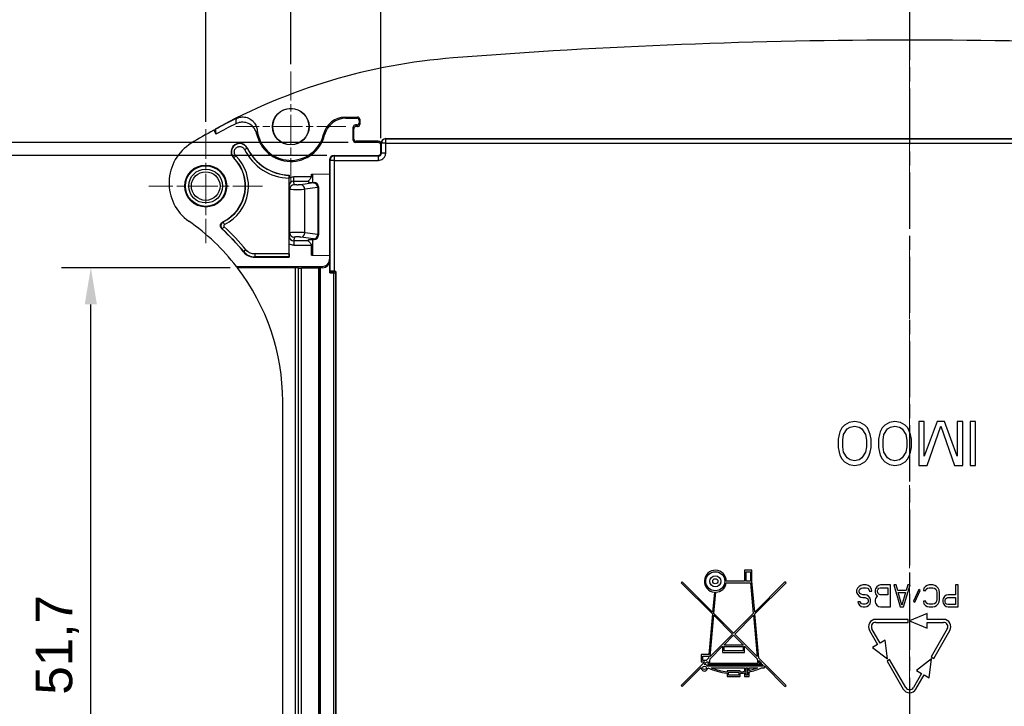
# Model space of a CAD drawing. Header units: millimetres. Extents: x 0 to 420, y 0 to 297.
# Tile 10 of 18: x 41 to 108, y 194 to 241. Entities that reach past the tile are written whole.
import ezdxf

# ---------------------------------------------------------------- set-up
doc = ezdxf.new("R2010")
doc.units = ezdxf.units.MM
doc.linetypes.add('CHAIN', pattern=[0.3543, 0.2362, -0.0295, 0.0591, -0.0295])
doc.linetypes.add('LONG_DASH_DOTTED', pattern=[0.3001, 0.2362, -0.0295, 0.0049, -0.0295])
for name, color, linetype, lineweight, true_color in [('Centro(ISO)', 137, 'Continuous', 18, 0x408080), ("Linea d'asse(ISO)", 137, 'Continuous', 18, 0x408080), ('Linee di vista in sezione(ISO)', 98, 'LONG_DASH_DOTTED', 25, 0x004000), ('Spigoli visibili(ISO)', 176, 'Continuous', 25, 0x000080)]:
    doc.layers.add(name, color=color, linetype=linetype, lineweight=lineweight, true_color=true_color)
doc.layers.add('Quote(ISO)', color=7, linetype='Continuous', lineweight=25)
doc.layers.add('Spigoli tangenti visibili(ISO)', color=7, linetype='Continuous', lineweight=25)
doc.styles.add('Federico-Quote', font='arial.ttf')
doc.dimstyles.new('X.XXX', dxfattribs={"dimtxt": 2.5, "dimasz": 2.5, "dimexe": 2, "dimexo": 0.5, "dimgap": 0.762, "dimtad": 1, "dimdec": 1, "dimrnd": 1e-08, "dimtxsty": 'Federico-Quote', "dimcen": 0.09, "dimdle": 10, "dimclrd": 7, "dimclre": 7, "dimclrt": 7, "dimazin": 2, "dimtfac": 1, "dimtmove": 0, "dimatfit": 3, "dimfxl": 1, "dimtolj": 1, "dimlwd": 25, "dimlwe": 25, "dimarcsym": 0})

# ---------------------------------------------------------------- blocks, each defined once
blk = doc.blocks.new('2dTransSection0')
at = {"layer": 'Linee di vista in sezione(ISO)', "linetype": 'CHAIN', "ltscale": 16.209539}
blk.add_line((101.89, 247.75), (101.89, 157.862), dxfattribs=at)
blk = doc.blocks.new('*D10')
at = {"layer": 'Defpoints', "color": 0, "linetype": 'Continuous', "transparency": 16777216}
for p in [(137.94, 253.173), (65.84, 232.377), (137.94, 232.377)]:
    blk.add_point(p, dxfattribs=at)
at = {"layer": 'Quote(ISO)', "color": 7, "linetype": 'Continuous', "lineweight": 25, "transparency": 16777216}
for p, q in [((65.84, 232.877), (65.84, 255.173)), ((137.94, 232.877), (137.94, 255.173)), ((68.34, 253.173), (135.44, 253.173))]:
    blk.add_line(p, q, dxfattribs=at)
at = {"layer": 'Quote(ISO)', "color": 7, "linetype": 'Continuous', "transparency": 16777216}
for points in [[(68.34, 253.589), (68.34, 252.756), (65.84, 253.173)], [(135.44, 253.589), (135.44, 252.756), (137.94, 253.173)]]:
    blk.add_solid(points, dxfattribs=at)
at = {"layer": 'Quote(ISO)', "color": 7, "linetype": 'Continuous', "lineweight": 25, "transparency": 16777216, "insert": (100.122, 256.445), "char_height": 2.5, "attachment_point": 1, "style": 'Federico-Quote'}
blk.add_mtext('\\A1;72', dxfattribs=at)
blk = doc.blocks.new('*D11')
at = {"layer": 'Defpoints', "color": 0, "linetype": 'Continuous', "transparency": 16777216}
for p in [(144.09, 259.404), (59.69, 237.404), (144.09, 237.404)]:
    blk.add_point(p, dxfattribs=at)
at = {"layer": 'Quote(ISO)', "color": 7, "linetype": 'Continuous', "lineweight": 25, "transparency": 16777216}
for p, q in [((59.69, 237.904), (59.69, 261.404)), ((144.09, 237.904), (144.09, 261.404)), ((62.19, 259.404), (141.59, 259.404))]:
    blk.add_line(p, q, dxfattribs=at)
at = {"layer": 'Quote(ISO)', "color": 7, "linetype": 'Continuous', "transparency": 16777216}
for points in [[(62.19, 259.821), (62.19, 258.987), (59.69, 259.404)], [(141.59, 259.821), (141.59, 258.987), (144.09, 259.404)]]:
    blk.add_solid(points, dxfattribs=at)
at = {"layer": 'Quote(ISO)', "color": 7, "linetype": 'Continuous', "lineweight": 25, "transparency": 16777216, "insert": (98.646, 263.171), "char_height": 2.5, "attachment_point": 1, "style": 'Federico-Quote'}
blk.add_mtext('\\A1;84,4', dxfattribs=at)
blk = doc.blocks.new('*D12')
at = {"layer": 'Defpoints', "color": 0, "linetype": 'Continuous', "transparency": 16777216}
for p in [(149.89, 267.604), (53.89, 233.488), (149.89, 233.604)]:
    blk.add_point(p, dxfattribs=at)
at = {"layer": 'Quote(ISO)', "color": 7, "linetype": 'Continuous', "lineweight": 25, "transparency": 16777216}
for p, q in [((53.89, 233.988), (53.89, 269.604)), ((149.89, 234.104), (149.89, 269.604)), ((56.39, 267.604), (147.39, 267.604))]:
    blk.add_line(p, q, dxfattribs=at)
at = {"layer": 'Quote(ISO)', "color": 7, "linetype": 'Continuous', "transparency": 16777216}
for points in [[(56.39, 268.021), (56.39, 267.187), (53.89, 267.604)], [(147.39, 268.021), (147.39, 267.187), (149.89, 267.604)]]:
    blk.add_solid(points, dxfattribs=at)
at = {"layer": 'Quote(ISO)', "color": 7, "linetype": 'Continuous', "lineweight": 25, "transparency": 16777216, "insert": (100.1, 270.919), "char_height": 2.5, "attachment_point": 1, "style": 'Federico-Quote'}
blk.add_mtext('\\A1;96', dxfattribs=at)
blk = doc.blocks.new('*D17')
at = {"layer": 'Defpoints', "color": 0, "linetype": 'Continuous', "transparency": 16777216}
for p in [(34.64, 231.684), (62.64, 231.684), (62.64, 166.254)]:
    blk.add_point(p, dxfattribs=at)
at = {"layer": 'Quote(ISO)', "color": 7, "linetype": 'Continuous', "lineweight": 25, "transparency": 16777216}
for p, q in [((62.14, 231.684), (32.64, 231.684)), ((34.64, 168.754), (34.64, 229.184)), ((62.14, 166.254), (32.64, 166.254))]:
    blk.add_line(p, q, dxfattribs=at)
at = {"layer": 'Quote(ISO)', "color": 7, "linetype": 'Continuous', "transparency": 16777216}
for points in [[(34.223, 229.184), (35.056, 229.184), (34.64, 231.684)], [(34.223, 168.754), (35.056, 168.754), (34.64, 166.254)]]:
    blk.add_solid(points, dxfattribs=at)
at = {"layer": 'Quote(ISO)', "color": 7, "linetype": 'Continuous', "lineweight": 25, "transparency": 16777216, "insert": (30.873, 195.721), "char_height": 2.5, "attachment_point": 1, "rotation": 90, "style": 'Federico-Quote'}
blk.add_mtext('\\A1;65,4', dxfattribs=at)
blk = doc.blocks.new('*D18')
at = {"layer": 'Defpoints', "color": 0, "linetype": 'Continuous', "transparency": 16777216}
for p in [(34.64, 232.577), (64.101, 232.577), (62.64, 231.684)]:
    blk.add_point(p, dxfattribs=at)
at = {"layer": 'Quote(ISO)', "color": 7, "linetype": 'Continuous', "lineweight": 25, "transparency": 16777216}
for p, q in [((34.64, 235.077), (34.64, 237.577)), ((63.601, 232.577), (32.64, 232.577)), ((34.64, 231.684), (34.64, 232.577)), ((62.14, 231.684), (32.64, 231.684)), ((34.64, 229.184), (34.64, 226.684))]:
    blk.add_line(p, q, dxfattribs=at)
at = {"layer": 'Quote(ISO)', "color": 7, "linetype": 'Continuous', "transparency": 16777216}
for points in [[(34.223, 235.077), (35.056, 235.077), (34.64, 232.577)], [(34.223, 229.184), (35.056, 229.184), (34.64, 231.684)]]:
    blk.add_solid(points, dxfattribs=at)
at = {"layer": 'Quote(ISO)', "color": 7, "linetype": 'Continuous', "lineweight": 25, "transparency": 16777216, "insert": (31.368, 231.67), "char_height": 2.5, "attachment_point": 1, "rotation": 90, "style": 'Federico-Quote'}
blk.add_mtext('\\A1;1', dxfattribs=at)
blk = doc.blocks.new('*D44')
at = {"layer": 'Defpoints', "color": 0, "linetype": 'Continuous', "transparency": 16777216}
for p in [(46.058, 224.031), (56.058, 224.031), (58.588, 172.304)]:
    blk.add_point(p, dxfattribs=at)
at = {"layer": 'Quote(ISO)', "color": 7, "linetype": 'Continuous', "lineweight": 25, "transparency": 16777216}
for p, q in [((55.558, 224.031), (44.058, 224.031)), ((46.058, 174.804), (46.058, 221.531)), ((58.088, 172.304), (44.058, 172.304))]:
    blk.add_line(p, q, dxfattribs=at)
at = {"layer": 'Quote(ISO)', "color": 7, "linetype": 'Continuous', "transparency": 16777216}
for points in [[(45.641, 221.531), (46.474, 221.531), (46.058, 224.031)], [(45.641, 174.804), (46.474, 174.804), (46.058, 172.304)]]:
    blk.add_solid(points, dxfattribs=at)
at = {"layer": 'Quote(ISO)', "color": 7, "linetype": 'Continuous', "lineweight": 25, "transparency": 16777216, "insert": (42.291, 194.921), "char_height": 2.5, "attachment_point": 1, "rotation": 90, "style": 'Federico-Quote'}
blk.add_mtext('\\A1;51,7', dxfattribs=at)

msp = doc.modelspace()

# ---------------------------------------------------------------- linework, layer by layer
at = {"layer": 'Centro(ISO)', "linetype": 'CHAIN', "ltscale": 8.333956}
for p, q in [((59.69, 237.404), (59.69, 229.904)), ((63.44, 233.654), (55.94, 233.654))]:
    msp.add_line(p, q, dxfattribs=at)
at = {"layer": 'Centro(ISO)', "linetype": 'CHAIN', "ltscale": 8.631562}
for p, q in [((53.89, 233.488), (53.89, 225.72)), ((57.774, 229.604), (50.006, 229.604))]:
    msp.add_line(p, q, dxfattribs=at)
at = {"layer": "Linea d'asse(ISO)", "linetype": 'CHAIN', "ltscale": 23.990969}
msp.add_line((101.89, 161.04), (101.89, 247.798), dxfattribs=at)
at = {"layer": 'Spigoli tangenti visibili(ISO)'}
for p, q in [((64.101, 233.769), (64.14, 233.654)), ((64.24, 234.304), (64.201, 234.227)), ((64.24, 233.654), (64.202, 233.769)), ((64.39, 234.154), (64.351, 234.077)), ((64.39, 233.804), (64.351, 233.919)), ((63.951, 233.619), (63.99, 233.504)), ((63.99, 232.804), (63.951, 232.727)), ((64.14, 232.654), (64.101, 232.577)), ((65.64, 232.577), (65.659, 232.654)), ((65.84, 232.377), (65.859, 232.454)), ((65.868, 232.526), (65.859, 232.535)), ((66.168, 232.526), (65.868, 232.526)), ((65.868, 231.857), (65.868, 232.526)), ((66.168, 232.826), (66.159, 232.835)), ((66.168, 232.826), (137.612, 232.826)), ((66.168, 232.526), (66.168, 232.826)), ((66.168, 232.526), (137.612, 232.526)), ((66.168, 231.857), (66.168, 232.526)), ((55.949, 231.671), (55.807, 231.529)), ((56.537, 232.094), (56.717, 232.183)), ((56.717, 232.183), (56.732, 232.19)), ((62.64, 231.684), (62.668, 231.657)), ((62.668, 231.357), (62.668, 231.657)), ((62.668, 231.657), (65.668, 231.657)), ((65.64, 231.684), (65.668, 231.657)), ((65.668, 231.357), (65.668, 231.657)), ((65.84, 231.884), (65.868, 231.857)), ((66.168, 231.857), (65.868, 231.857)), ((55.807, 231.529), (55.795, 231.517)), ((62.34, 231.385), (62.368, 231.357)), ((62.368, 223.799), (62.368, 231.357)), ((62.668, 231.357), (62.368, 231.357)), ((62.668, 231.357), (65.668, 231.357)), ((62.668, 223.804), (62.668, 231.357)), ((61.174, 230.409), (61.174, 229.843)), ((59.616, 229.388), (59.591, 229.638)), ((61.095, 230.239), (59.891, 230.239)), ((59.891, 229.939), (59.891, 230.239)), ((59.891, 229.939), (60.89, 229.939)), ((59.916, 229.688), (59.891, 229.939)), ((61.245, 229.814), (60.371, 229.684)), ((61.29, 229.843), (61.284, 229.826)), ((59.616, 226.42), (59.616, 229.388)), ((61.528, 229.514), (60.654, 229.384)), ((60.654, 226.424), (60.654, 229.384)), ((61.528, 229.514), (61.528, 226.293)), ((61.589, 229.542), (61.584, 229.526)), ((61.584, 229.526), (61.584, 226.282)), ((55.179, 226.987), (55.091, 227.167)), ((55.156, 226.824), (55.02, 226.677)), ((59.616, 226.42), (59.591, 226.17)), ((61.528, 226.293), (60.654, 226.424)), ((61.589, 226.265), (61.584, 226.282)), ((59.916, 226.12), (59.891, 225.869)), ((60.89, 225.869), (59.891, 225.869)), ((59.891, 225.869), (59.891, 225.569)), ((61.245, 225.994), (60.371, 226.124)), ((61.174, 225.965), (61.174, 224.899)), ((61.29, 225.965), (61.284, 225.982)), ((56.472, 225.117), (56.48, 225.134)), ((56.634, 225.261), (56.48, 225.134)), ((59.571, 224.971), (57.251, 224.971)), ((57.251, 224.971), (57.251, 224.771)), ((59.891, 225.569), (61.095, 225.569)), ((57.242, 224.754), (57.251, 224.771)), ((59.573, 224.771), (57.251, 224.771)), ((62.362, 224.531), (62.34, 224.618)), ((60.013, 172.304), (60.013, 224.031)), ((60.213, 172.306), (60.213, 224.024)), ((60.219, 172.311), (60.219, 224.003)), ((60.419, 172.313), (60.419, 223.996)), ((61.606, 224.028), (61.606, 172.305)), ((61.706, 224.031), (61.706, 172.304)), ((61.862, 224.031), (61.84, 224.118)), ((62.362, 223.788), (62.625, 223.788)), ((62.362, 223.688), (62.625, 223.688)), ((62.625, 223.688), (62.625, 223.788)), ((62.625, 172.42), (62.625, 223.688)), ((62.675, 223.789), (62.69, 223.804)), ((62.775, 223.689), (62.79, 223.704)), ((62.775, 172.419), (62.775, 223.689))]:
    msp.add_line(p, q, dxfattribs=at)
for radius in [1.406, 1.384, 1.156, 0.977]:
    msp.add_circle((53.89, 229.604), radius, dxfattribs=at)
for centre, radius, start, end in [((56.208, 231.931), 0.567, 26.32604, 225.11154), ((53.89, 229.604), 2.917, 296.23528, 45.11154), ((59.69, 233.654), 3.517, 206.32604, 268.07213), ((59.69, 233.654), 3.317, 206.32604, 267.97385), ((53.89, 229.604), 2.717, 296.23528, 45.11154), ((55.224, 226.897), 0.1, 116.23452, 227.21426), ((44.14, 214.922), 16.017, 39.60699, 47.2135), ((44.14, 214.922), 16.217, 39.60699, 47.2135)]:
    msp.add_arc(centre, radius, start, end, dxfattribs=at)
for centre, major_axis, ratio, start_param, end_param in [((-4846.669, 229.549), (4911.959, -0.009), 0.034899, 0.027346, 0.027794), ((59.695, 232.84), (-0.192, 2.567), 0.910156, 1.278198, 1.37829), ((-2539.849, -2697.22), (2602.011, 2930.166), 0.038691, 0.001425, 0.001987), ((66.168, 232.526), (-0.212, -0.212), 0.999924, 3.927029, 5.497749), ((62.668, 231.357), (0.212, 0.212), 0.999924, 0.785436, 2.356156), ((65.668, 231.856), (0.141, 0.141), 0.999829, 3.926669, 5.498136), ((59.892, 229.638), (0.046, -0.298), 0.995718, 2.989267, 4.559134), ((59.916, 229.388), (-0.299, -0.03), 0.998616, 4.612947, 6.183469), ((60.371, 229.384), (-0.044, 0.297), 0.94246, 4.572524, 6.125966), ((60.582, 229.826), (0.702, 0), 0.052336, 5.946171, 6.2658), ((61.245, 229.514), (-0.044, 0.297), 0.942459, 4.572525, 6.125994), ((61.284, 229.526), (0.285, -0.095), 0.998478, 0.321964, 1.891829), ((60.15, 229.388), (-0.534, 0), 0.022955, 0.005224, 2.804204), ((60.583, 229.527), (1.001, 0), 0.036661, 5.945953, 6.265773), ((55.224, 226.897), (0.043, 0.297), 0.999981, 0.602333, 2.539236), ((60.15, 226.42), (-0.534, 0), 0.022954, 3.478971, 6.277974), ((59.916, 226.42), (-0.299, 0.03), 0.998616, 0.099716, 1.670238), ((60.371, 226.424), (-0.044, -0.297), 0.942459, 0.157185, 1.71066), ((61.245, 226.293), (-0.044, -0.297), 0.942459, 0.157191, 1.71066), ((61.284, 226.282), (0.285, 0.095), 0.998478, 4.391374, 5.961221), ((60.583, 226.281), (1.001, 0), 0.036661, 0.017401, 0.337222), ((59.892, 226.17), (-0.05, -0.297), 0.99564, 4.880552, 6.45024), ((60.582, 225.982), (0.702, 0), 0.052336, 0.017369, 0.33703), ((57.252, 225.773), (-0.47, -0.886), 0.998654, 5.891685, 6.770062), ((62.625, 223.789), (0.05, 0), 0.017452, 4.712503, 6.26577), ((62.625, 223.689), (0.15, 0), 0.005816, 4.712397, 6.265739), ((62.675, 223.689), (0.0707, -0.0707), 0.999695, 0.78555, 2.356042)]:
    msp.add_ellipse(centre, major_axis=major_axis, ratio=ratio, start_param=start_param, end_param=end_param, dxfattribs=at)
for points, knots in [([(55.968, 234.211), (55.966, 234.201), (55.965, 234.19), (55.964, 234.179), (55.961, 234.152), (55.958, 234.124), (55.955, 234.097), (55.954, 234.078), (55.952, 234.06), (55.951, 234.041), (55.949, 234.02), (55.948, 233.999), (55.946, 233.978), (55.945, 233.95), (55.943, 233.922), (55.942, 233.894), (55.942, 233.88), (55.941, 233.866), (55.941, 233.852)], [0, 0, 0, 0, 0.096221, 0.096221, 0.096221, 0.333333, 0.333333, 0.333333, 0.493022, 0.493022, 0.493022, 0.666667, 0.666667, 0.666667, 0.890778, 0.890778, 0.890778, 1, 1, 1, 1]), ([(55.949, 231.671), (55.921, 231.698), (55.899, 231.728), (55.882, 231.761), (55.864, 231.796), (55.851, 231.835), (55.845, 231.874), (55.845, 231.876), (55.844, 231.879), (55.844, 231.881), (55.839, 231.917), (55.839, 231.954), (55.845, 231.99), (55.846, 231.995), (55.847, 232.001), (55.848, 232.006), (55.855, 232.038), (55.866, 232.07), (55.881, 232.099), (55.885, 232.107), (55.89, 232.115), (55.894, 232.123), (55.91, 232.148), (55.928, 232.172), (55.95, 232.192), (55.958, 232.201), (55.967, 232.209), (55.977, 232.217), (55.998, 232.234), (56.02, 232.248), (56.043, 232.26), (56.057, 232.267), (56.072, 232.273), (56.087, 232.278), (56.108, 232.286), (56.131, 232.291), (56.153, 232.295), (56.172, 232.297), (56.191, 232.299), (56.21, 232.299), (56.23, 232.298), (56.249, 232.297), (56.269, 232.294), (56.291, 232.29), (56.313, 232.284), (56.334, 232.276), (56.349, 232.271), (56.364, 232.264), (56.378, 232.257), (56.401, 232.245), (56.423, 232.23), (56.443, 232.214), (56.452, 232.206), (56.462, 232.197), (56.471, 232.188), (56.491, 232.167), (56.509, 232.144), (56.524, 232.119), (56.529, 232.111), (56.533, 232.103), (56.537, 232.094)], [0, 0, 0, 0, 0.0882155, 0.0882155, 0.0882155, 0.1818182, 0.1818182, 0.1818182, 0.1869235, 0.1869235, 0.1869235, 0.2727273, 0.2727273, 0.2727273, 0.2856968, 0.2856968, 0.2856968, 0.3636364, 0.3636364, 0.3636364, 0.3845157, 0.3845157, 0.3845157, 0.4545455, 0.4545455, 0.4545455, 0.4833869, 0.4833869, 0.4833869, 0.5454545, 0.5454545, 0.5454545, 0.582291, 0.582291, 0.582291, 0.6363636, 0.6363636, 0.6363636, 0.6812044, 0.6812044, 0.6812044, 0.7272727, 0.7272727, 0.7272727, 0.780162, 0.780162, 0.780162, 0.8181818, 0.8181818, 0.8181818, 0.8788995, 0.8788995, 0.8788995, 0.9090909, 0.9090909, 0.9090909, 0.9785001, 0.9785001, 0.9785001, 1, 1, 1, 1]), ([(60.371, 229.684), (60.369, 229.683), (60.368, 229.683), (60.366, 229.683), (60.358, 229.682), (60.348, 229.681), (60.337, 229.68), (60.333, 229.68), (60.328, 229.68), (60.324, 229.679), (60.312, 229.679), (60.299, 229.678), (60.285, 229.678), (60.277, 229.677), (60.27, 229.677), (60.262, 229.677), (60.248, 229.676), (60.234, 229.676), (60.219, 229.676), (60.209, 229.676), (60.198, 229.676), (60.187, 229.676), (60.174, 229.675), (60.161, 229.675), (60.148, 229.675), (60.135, 229.675), (60.122, 229.675), (60.109, 229.676), (60.098, 229.676), (60.087, 229.676), (60.076, 229.676), (60.062, 229.676), (60.048, 229.677), (60.035, 229.677), (60.027, 229.677), (60.019, 229.677), (60.012, 229.678), (59.998, 229.678), (59.985, 229.679), (59.974, 229.68), (59.969, 229.68), (59.965, 229.68), (59.961, 229.68), (59.95, 229.681), (59.94, 229.682), (59.933, 229.683), (59.931, 229.683), (59.929, 229.684), (59.928, 229.684), (59.921, 229.685), (59.917, 229.686), (59.917, 229.687), (59.916, 229.687), (59.916, 229.687), (59.916, 229.688)], [0.0000001, 0.0000001, 0.0000001, 0.0000001, 0.0213224, 0.0213224, 0.0213224, 0.1111111, 0.1111111, 0.1111111, 0.1426917, 0.1426917, 0.1426917, 0.2222222, 0.2222222, 0.2222222, 0.2631639, 0.2631639, 0.2631639, 0.3333333, 0.3333333, 0.3333333, 0.3838946, 0.3838946, 0.3838946, 0.4444444, 0.4444444, 0.4444444, 0.5045842, 0.5045842, 0.5045842, 0.5555556, 0.5555556, 0.5555556, 0.6252657, 0.6252657, 0.6252657, 0.6666667, 0.6666667, 0.6666667, 0.7459685, 0.7459685, 0.7459685, 0.7777778, 0.7777778, 0.7777778, 0.8664318, 0.8664318, 0.8664318, 0.8888889, 0.8888889, 0.8888889, 0.9874939, 0.9874939, 0.9874939, 1, 1, 1, 1]), ([(55.063, 227.172), (55.064, 227.172), (55.065, 227.172), (55.066, 227.172), (55.068, 227.171), (55.07, 227.171), (55.072, 227.17), (55.073, 227.17), (55.075, 227.17), (55.077, 227.169), (55.078, 227.169), (55.08, 227.169), (55.081, 227.169), (55.083, 227.168), (55.086, 227.168), (55.088, 227.167), (55.089, 227.167), (55.09, 227.167), (55.091, 227.167)], [0, 0, 0, 0, 0.118589, 0.118589, 0.118589, 0.333333, 0.333333, 0.333333, 0.512352, 0.512352, 0.512352, 0.666667, 0.666667, 0.666667, 0.906993, 0.906993, 0.906993, 1, 1, 1, 1]), ([(54.99, 226.681), (54.991, 226.681), (54.992, 226.681), (54.993, 226.681), (54.995, 226.681), (54.997, 226.68), (54.999, 226.68), (55.001, 226.68), (55.003, 226.68), (55.005, 226.679), (55.006, 226.679), (55.008, 226.679), (55.009, 226.679), (55.012, 226.678), (55.014, 226.678), (55.017, 226.678), (55.018, 226.678), (55.019, 226.677), (55.02, 226.677)], [0, 0, 0, 0, 0.118589, 0.118589, 0.118589, 0.333333, 0.333333, 0.333333, 0.512352, 0.512352, 0.512352, 0.666667, 0.666667, 0.666667, 0.906993, 0.906993, 0.906993, 1, 1, 1, 1]), ([(59.891, 225.569), (59.837, 225.569), (59.785, 225.576), (59.735, 225.59), (59.685, 225.604), (59.636, 225.624), (59.59, 225.651)], [0, 0, 0, 0, 0.5, 0.5, 0.5, 1, 1, 1, 1]), ([(60.371, 226.124), (60.363, 226.125), (60.353, 226.127), (60.34, 226.127), (60.324, 226.129), (60.306, 226.13), (60.284, 226.13), (60.283, 226.13), (60.282, 226.13), (60.281, 226.13), (60.262, 226.131), (60.241, 226.132), (60.219, 226.132), (60.215, 226.132), (60.211, 226.132), (60.207, 226.132), (60.187, 226.132), (60.167, 226.133), (60.147, 226.133), (60.14, 226.133), (60.133, 226.133), (60.126, 226.132), (60.109, 226.132), (60.092, 226.132), (60.076, 226.132), (60.066, 226.132), (60.057, 226.132), (60.047, 226.131), (60.035, 226.131), (60.023, 226.131), (60.012, 226.13), (60.001, 226.13), (59.991, 226.129), (59.982, 226.129), (59.974, 226.128), (59.967, 226.128), (59.961, 226.127), (59.951, 226.127), (59.943, 226.126), (59.936, 226.125), (59.933, 226.125), (59.93, 226.124), (59.928, 226.124), (59.922, 226.123), (59.918, 226.122), (59.917, 226.121), (59.917, 226.121), (59.916, 226.121), (59.916, 226.12)], [0, 0, 0, 0, 0.1034752, 0.1034752, 0.1034752, 0.2222222, 0.2222222, 0.2222222, 0.2281543, 0.2281543, 0.2281543, 0.3333333, 0.3333333, 0.3333333, 0.3529246, 0.3529246, 0.3529246, 0.4444444, 0.4444444, 0.4444444, 0.4778253, 0.4778253, 0.4778253, 0.5555556, 0.5555556, 0.5555556, 0.6028177, 0.6028177, 0.6028177, 0.6666667, 0.6666667, 0.6666667, 0.7278929, 0.7278929, 0.7278929, 0.7777778, 0.7777778, 0.7777778, 0.8527092, 0.8527092, 0.8527092, 0.8888889, 0.8888889, 0.8888889, 0.978404, 0.978404, 0.978404, 1, 1, 1, 1]), ([(57.251, 224.971), (57.207, 224.971), (57.165, 224.975), (57.124, 224.981), (57.089, 224.987), (57.054, 224.995), (57.02, 225.005), (56.975, 225.019), (56.93, 225.037), (56.887, 225.059), (56.86, 225.073), (56.833, 225.088), (56.808, 225.105), (56.763, 225.134), (56.723, 225.167), (56.685, 225.205), (56.667, 225.223), (56.65, 225.242), (56.634, 225.261)], [0.0000001, 0.0000001, 0.0000001, 0.0000001, 0.180125, 0.180125, 0.180125, 0.3333333, 0.3333333, 0.3333333, 0.5368859, 0.5368859, 0.5368859, 0.6666667, 0.6666667, 0.6666667, 0.8938062, 0.8938062, 0.8938062, 1, 1, 1, 1])]:
    msp.add_open_spline(points, degree=3, knots=knots, dxfattribs=at)
for points in [[(65.668, 231.357), (65.722, 231.357), (65.824, 231.373), (65.967, 231.445), (66.079, 231.557), (66.151, 231.7), (66.168, 231.802), (66.168, 231.857)], [(59.59, 230.157), (59.635, 230.184), (59.73, 230.224), (59.836, 230.239), (59.891, 230.239)]]:
    msp.add_open_spline(points, degree=3, dxfattribs=at)
at = {"layer": 'Spigoli visibili(ISO)'}
for p, q in [((63.393, 234.304), (64.24, 234.304)), ((63.454, 234.227), (64.201, 234.227)), ((64.202, 233.769), (64.101, 233.769)), ((64.24, 233.654), (64.14, 233.654)), ((64.351, 234.077), (64.351, 233.919)), ((64.39, 234.154), (64.39, 233.804)), ((54.438, 233.414), (54.591, 233.136)), ((54.533, 233.48), (54.543, 233.463)), ((54.533, 233.48), (54.533, 233.467)), ((63.951, 232.727), (63.951, 233.619)), ((63.99, 232.804), (63.99, 233.504)), ((65.64, 232.577), (64.101, 232.577)), ((65.659, 232.654), (64.14, 232.654)), ((65.84, 231.884), (65.84, 232.377)), ((65.859, 232.535), (65.859, 232.454)), ((66.159, 232.835), (137.621, 232.835)), ((62.64, 231.684), (65.64, 231.684)), ((62.34, 231.385), (62.34, 230.429)), ((59.59, 230.157), (59.59, 230.355)), ((61.095, 230.408), (62.34, 230.429)), ((61.095, 230.239), (61.095, 230.408)), ((62.34, 230.429), (62.34, 230.429)), ((62.34, 230.429), (62.34, 224.879)), ((59.571, 224.971), (59.571, 230.139)), ((60.89, 229.939), (60.89, 229.844)), ((60.89, 229.844), (61.29, 229.843)), ((61.589, 226.265), (61.589, 229.542)), ((59.59, 224.754), (59.59, 225.651)), ((60.89, 225.964), (61.29, 225.965)), ((60.89, 225.869), (60.89, 225.964)), ((61.095, 224.9), (61.095, 225.569)), ((57.242, 224.754), (59.59, 224.754)), ((59.573, 224.771), (59.59, 224.754)), ((61.095, 224.9), (62.34, 224.879)), ((62.34, 224.879), (62.34, 224.618)), ((62.34, 224.879), (62.34, 224.879)), ((62.362, 223.688), (62.362, 224.531)), ((55.99, 224.118), (61.84, 224.118)), ((60.013, 224.031), (56.058, 224.031)), ((60.213, 224.024), (60.219, 224.003)), ((61.59, 223.996), (60.419, 223.996)), ((61.59, 223.996), (61.606, 224.028)), ((61.59, 223.996), (61.59, 172.313)), ((61.862, 224.031), (61.706, 224.031)), ((62.368, 223.799), (62.362, 223.788)), ((62.69, 223.804), (62.668, 223.804)), ((62.79, 172.404), (62.79, 223.704)), ((59.14, 176.335), (59.14, 214.922)), ((98.14, 213.554), (97.765, 213.49)), ((98.515, 213.49), (98.14, 213.554)), ((100.89, 213.554), (100.515, 213.49)), ((101.265, 213.49), (100.89, 213.554)), ((102.89, 213.554), (102.515, 213.554)), ((102.515, 213.554), (102.515, 210.554)), ((103.765, 213.554), (102.89, 211.192)), ((102.89, 211.192), (102.89, 213.554)), ((104.265, 213.554), (103.765, 213.554)), ((105.14, 211.192), (104.265, 213.554)), ((105.515, 213.554), (105.14, 213.554)), ((105.14, 213.554), (105.14, 211.192)), ((105.515, 210.554), (105.515, 213.554)), ((106.015, 213.554), (106.015, 210.554)), ((106.39, 213.554), (106.015, 213.554)), ((106.39, 210.554), (106.39, 213.554)), ((97.14, 212.852), (97.077, 212.66)), ((97.265, 213.107), (97.14, 212.852)), ((97.452, 213.299), (97.265, 213.107)), ((97.39, 212.66), (97.64, 213.043)), ((97.765, 213.49), (97.452, 213.299)), ((97.64, 213.043), (97.827, 213.171)), ((97.827, 213.171), (98.14, 213.235)), ((98.14, 213.235), (98.452, 213.171)), ((98.452, 213.171), (98.64, 213.043)), ((98.827, 213.299), (98.515, 213.49)), ((98.64, 213.043), (98.89, 212.66)), ((99.015, 213.107), (98.827, 213.299)), ((99.14, 212.852), (99.015, 213.107)), ((99.202, 212.66), (99.14, 212.852)), ((99.89, 212.852), (99.827, 212.66)), ((100.015, 213.107), (99.89, 212.852)), ((100.202, 213.299), (100.015, 213.107)), ((100.14, 212.66), (100.39, 213.043)), ((100.515, 213.49), (100.202, 213.299)), ((100.39, 213.043), (100.577, 213.171)), ((100.577, 213.171), (100.89, 213.235)), ((100.89, 213.235), (101.202, 213.171)), ((101.202, 213.171), (101.39, 213.043)), ((101.577, 213.299), (101.265, 213.49)), ((101.39, 213.043), (101.64, 212.66)), ((101.765, 213.107), (101.577, 213.299)), ((101.89, 212.852), (101.765, 213.107)), ((101.952, 212.66), (101.89, 212.852)), ((103.077, 210.554), (104.015, 213.235)), ((104.015, 213.235), (104.952, 210.554)), ((97.077, 212.66), (97.015, 212.341)), ((97.015, 212.341), (97.015, 211.767)), ((97.327, 212.277), (97.39, 212.66)), ((97.327, 211.831), (97.327, 212.277)), ((98.89, 212.66), (98.952, 212.277)), ((98.952, 212.277), (98.952, 211.831)), ((99.265, 212.341), (99.202, 212.66)), ((99.265, 211.767), (99.265, 212.341)), ((99.827, 212.66), (99.765, 212.341)), ((99.765, 212.341), (99.765, 211.767)), ((100.077, 212.277), (100.14, 212.66)), ((100.077, 211.831), (100.077, 212.277)), ((101.64, 212.66), (101.702, 212.277)), ((101.702, 212.277), (101.702, 211.831)), ((102.015, 212.341), (101.952, 212.66)), ((102.015, 211.767), (102.015, 212.341)), ((97.015, 211.767), (97.077, 211.448)), ((97.39, 211.448), (97.327, 211.831)), ((98.952, 211.831), (98.89, 211.448)), ((99.202, 211.448), (99.265, 211.767)), ((99.765, 211.767), (99.827, 211.448)), ((100.14, 211.448), (100.077, 211.831)), ((101.702, 211.831), (101.64, 211.448)), ((101.952, 211.448), (102.015, 211.767)), ((97.077, 211.448), (97.14, 211.256)), ((97.14, 211.256), (97.265, 211.001)), ((97.265, 211.001), (97.452, 210.809)), ((97.64, 211.065), (97.39, 211.448)), ((97.827, 210.937), (97.64, 211.065)), ((98.14, 210.873), (97.827, 210.937)), ((98.452, 210.937), (98.14, 210.873)), ((98.64, 211.065), (98.452, 210.937)), ((98.89, 211.448), (98.64, 211.065)), ((98.827, 210.809), (99.015, 211.001)), ((99.015, 211.001), (99.14, 211.256)), ((99.14, 211.256), (99.202, 211.448)), ((99.827, 211.448), (99.89, 211.256)), ((99.89, 211.256), (100.015, 211.001)), ((100.015, 211.001), (100.202, 210.809)), ((100.39, 211.065), (100.14, 211.448)), ((100.577, 210.937), (100.39, 211.065)), ((100.89, 210.873), (100.577, 210.937)), ((101.202, 210.937), (100.89, 210.873)), ((101.39, 211.065), (101.202, 210.937)), ((101.64, 211.448), (101.39, 211.065)), ((101.577, 210.809), (101.765, 211.001)), ((101.765, 211.001), (101.89, 211.256)), ((101.89, 211.256), (101.952, 211.448)), ((97.452, 210.809), (97.765, 210.618)), ((97.765, 210.618), (98.14, 210.554)), ((98.14, 210.554), (98.515, 210.618)), ((98.515, 210.618), (98.827, 210.809)), ((100.202, 210.809), (100.515, 210.618)), ((100.515, 210.618), (100.89, 210.554)), ((100.89, 210.554), (101.265, 210.618)), ((101.265, 210.618), (101.577, 210.809)), ((102.515, 210.554), (103.077, 210.554)), ((104.952, 210.554), (105.515, 210.554)), ((106.015, 210.554), (106.39, 210.554)), ((91.14, 203.404), (90.64, 203.404)), ((90.64, 203.404), (90.64, 202.654)), ((90.74, 202.654), (90.74, 203.304)), ((90.74, 203.304), (91.04, 203.304)), ((91.04, 203.304), (91.04, 202.654)), ((91.14, 202.654), (91.14, 203.404)), ((86.39, 202.625), (86.319, 202.554)), ((86.319, 202.554), (88.445, 200.428)), ((88.456, 200.558), (86.39, 202.625)), ((89.383, 202.554), (91.048, 202.554)), ((90.64, 202.654), (89.39, 202.654)), ((91.04, 202.654), (90.74, 202.654)), ((91.048, 202.554), (91.231, 200.466)), ((91.324, 200.558), (91.14, 202.654)), ((93.39, 202.625), (91.324, 200.558)), ((91.335, 200.428), (93.461, 202.554)), ((93.461, 202.554), (93.39, 202.625)), ((98.327, 202.181), (98.271, 202.053)), ((98.44, 202.308), (98.327, 202.181)), ((98.552, 202.372), (98.44, 202.308)), ((98.44, 202.021), (98.496, 202.117)), ((98.496, 202.117), (98.58, 202.181)), ((98.693, 202.404), (98.552, 202.372)), ((98.58, 202.181), (98.693, 202.212)), ((98.918, 202.404), (98.693, 202.404)), ((98.693, 202.212), (98.918, 202.212)), ((99.059, 202.372), (98.918, 202.404)), ((98.918, 202.212), (99.03, 202.181)), ((99.03, 202.181), (99.115, 202.085)), ((99.199, 202.276), (99.059, 202.372)), ((99.115, 202.085), (99.143, 201.989)), ((99.284, 202.117), (99.199, 202.276)), ((99.312, 201.989), (99.284, 202.117)), ((99.565, 202.149), (99.537, 202.053)), ((99.649, 202.276), (99.565, 202.149)), ((99.762, 202.372), (99.649, 202.276)), ((99.705, 202.021), (99.734, 202.117)), ((99.734, 202.117), (99.79, 202.181)), ((99.902, 202.404), (99.762, 202.372)), ((99.79, 202.181), (99.874, 202.212)), ((99.874, 202.212), (100.409, 202.212)), ((100.577, 202.404), (99.902, 202.404)), ((100.409, 202.212), (100.409, 201.734)), ((100.577, 200.904), (100.577, 202.404)), ((100.971, 202.404), (100.802, 202.404)), ((100.802, 202.404), (101.252, 200.904)), ((101.084, 202.021), (100.971, 202.404)), ((101.477, 200.904), (101.927, 202.404)), ((101.759, 202.404), (101.646, 202.021)), ((101.927, 202.404), (101.759, 202.404)), ((102.518, 202.085), (102.152, 201.287)), ((102.602, 202.021), (102.518, 202.085)), ((102.855, 202.181), (102.827, 202.021)), ((102.968, 202.308), (102.855, 202.181)), ((103.08, 202.372), (102.968, 202.308)), ((102.996, 202.021), (103.024, 202.117)), ((103.024, 202.117), (103.109, 202.181)), ((103.221, 202.404), (103.08, 202.372)), ((103.109, 202.181), (103.221, 202.212)), ((103.474, 202.404), (103.221, 202.404)), ((103.221, 202.212), (103.474, 202.212)), ((103.615, 202.372), (103.474, 202.404)), ((103.474, 202.212), (103.587, 202.181)), ((103.587, 202.181), (103.671, 202.117)), ((103.727, 202.308), (103.615, 202.372)), ((103.671, 202.117), (103.727, 202.021)), ((103.84, 202.181), (103.727, 202.308)), ((103.896, 202.053), (103.84, 202.181)), ((105.021, 202.404), (105.021, 201.734)), ((105.19, 202.404), (105.021, 202.404)), ((105.19, 200.904), (105.19, 202.404)), ((88.574, 201.907), (88.456, 200.558)), ((88.548, 200.466), (88.674, 201.905)), ((98.271, 202.053), (98.271, 201.893)), ((98.271, 201.893), (98.327, 201.766)), ((98.327, 201.766), (98.44, 201.638)), ((98.44, 201.925), (98.44, 202.021)), ((98.496, 201.829), (98.44, 201.925)), ((98.44, 201.638), (98.552, 201.574)), ((98.58, 201.766), (98.496, 201.829)), ((98.552, 201.574), (98.693, 201.542)), ((98.693, 201.734), (98.58, 201.766)), ((98.862, 201.734), (98.693, 201.734)), ((98.693, 201.542), (98.862, 201.542)), ((98.974, 201.702), (98.862, 201.734)), ((98.862, 201.542), (98.946, 201.51)), ((98.946, 201.51), (99.03, 201.447)), ((99.087, 201.638), (98.974, 201.702)), ((99.03, 201.447), (99.059, 201.351)), ((99.199, 201.51), (99.087, 201.638)), ((99.143, 201.989), (99.312, 201.989)), ((99.227, 201.383), (99.199, 201.51)), ((99.537, 202.053), (99.537, 201.893)), ((99.537, 201.893), (99.565, 201.798)), ((99.565, 201.478), (99.537, 201.383)), ((99.565, 201.798), (99.649, 201.67)), ((99.649, 201.606), (99.565, 201.478)), ((99.649, 201.67), (99.705, 201.638)), ((99.705, 201.638), (99.649, 201.606)), ((99.705, 201.925), (99.705, 202.021)), ((99.734, 201.829), (99.705, 201.925)), ((99.79, 201.766), (99.734, 201.829)), ((99.874, 201.734), (99.79, 201.766)), ((100.409, 201.734), (99.874, 201.734)), ((101.646, 202.021), (101.084, 202.021)), ((101.365, 201.032), (101.112, 201.893)), ((101.112, 201.893), (101.618, 201.893)), ((101.618, 201.893), (101.365, 201.032)), ((102.237, 201.223), (102.602, 202.021)), ((102.827, 202.021), (102.996, 202.021)), ((103.727, 202.021), (103.755, 201.893)), ((103.755, 201.415), (103.727, 201.287)), ((103.755, 201.893), (103.755, 201.415)), ((103.924, 201.893), (103.896, 202.053)), ((103.896, 201.255), (103.924, 201.415)), ((103.924, 201.415), (103.924, 201.893)), ((104.177, 201.478), (104.149, 201.383)), ((104.262, 201.606), (104.177, 201.478)), ((104.374, 201.702), (104.262, 201.606)), ((104.318, 201.351), (104.346, 201.447)), ((104.346, 201.447), (104.402, 201.51)), ((104.515, 201.734), (104.374, 201.702)), ((104.402, 201.51), (104.487, 201.542)), ((104.487, 201.542), (105.021, 201.542)), ((105.021, 201.734), (104.515, 201.734)), ((105.021, 201.542), (105.021, 201.064)), ((98.524, 201.255), (98.355, 201.255)), ((98.355, 201.255), (98.384, 201.159)), ((98.384, 201.159), (98.468, 201.032)), ((98.468, 201.032), (98.58, 200.936)), ((98.552, 201.191), (98.524, 201.255)), ((98.609, 201.127), (98.552, 201.191)), ((98.58, 200.936), (98.721, 200.904)), ((98.693, 201.095), (98.609, 201.127)), ((98.862, 201.095), (98.693, 201.095)), ((98.721, 200.904), (98.862, 200.904)), ((98.946, 201.127), (98.862, 201.095)), ((98.862, 200.904), (98.974, 200.936)), ((99.03, 201.191), (98.946, 201.127)), ((98.974, 200.936), (99.087, 201)), ((99.059, 201.287), (99.03, 201.191)), ((99.059, 201.351), (99.059, 201.287)), ((99.087, 201), (99.199, 201.127)), ((99.199, 201.127), (99.227, 201.255)), ((99.227, 201.255), (99.227, 201.383)), ((99.537, 201.383), (99.537, 201.255)), ((99.537, 201.255), (99.565, 201.159)), ((99.565, 201.159), (99.649, 201.032)), ((99.649, 201.032), (99.762, 200.936)), ((99.762, 200.936), (99.902, 200.904)), ((99.902, 200.904), (100.577, 200.904)), ((101.252, 200.904), (101.477, 200.904)), ((102.152, 201.287), (102.237, 201.223)), ((102.996, 201.287), (102.827, 201.287)), ((102.827, 201.287), (102.855, 201.127)), ((102.855, 201.127), (102.968, 201)), ((102.968, 201), (103.08, 200.936)), ((103.024, 201.191), (102.996, 201.287)), ((103.109, 201.127), (103.024, 201.191)), ((103.08, 200.936), (103.221, 200.904)), ((103.221, 201.095), (103.109, 201.127)), ((103.474, 201.095), (103.221, 201.095)), ((103.221, 200.904), (103.474, 200.904)), ((103.587, 201.127), (103.474, 201.095)), ((103.474, 200.904), (103.615, 200.936)), ((103.671, 201.191), (103.587, 201.127)), ((103.615, 200.936), (103.727, 201)), ((103.727, 201.287), (103.671, 201.191)), ((103.727, 201), (103.84, 201.127)), ((103.84, 201.127), (103.896, 201.255)), ((104.149, 201.383), (104.149, 201.255)), ((104.149, 201.255), (104.177, 201.159)), ((104.177, 201.159), (104.262, 201.032)), ((104.262, 201.032), (104.374, 200.936)), ((104.318, 201.255), (104.318, 201.351)), ((104.346, 201.159), (104.318, 201.255)), ((104.402, 201.095), (104.346, 201.159)), ((104.374, 200.936), (104.515, 200.904)), ((104.487, 201.064), (104.402, 201.095)), ((105.021, 201.064), (104.487, 201.064)), ((104.515, 200.904), (105.19, 200.904)), ((88.445, 200.428), (88.201, 197.654)), ((88.29, 197.525), (88.537, 200.336)), ((88.537, 200.336), (89.819, 199.054)), ((89.89, 199.125), (88.548, 200.466)), ((91.231, 200.466), (89.89, 199.125)), ((89.961, 199.054), (91.243, 200.336)), ((91.243, 200.336), (91.489, 197.525)), ((91.599, 197.415), (91.335, 200.428)), ((103.09, 200.454), (101.89, 199.954)), ((103.09, 200.054), (103.09, 200.454)), ((99.875, 198.443), (99.321, 199.404)), ((101.79, 200.054), (99.58, 200.054)), ((99.58, 199.854), (101.79, 199.854)), ((101.79, 199.854), (101.79, 200.054)), ((101.89, 199.954), (103.09, 199.454)), ((104.199, 200.054), (103.09, 200.054)), ((103.09, 199.454), (103.09, 199.854)), ((103.09, 199.854), (104.199, 199.854)), ((104.459, 199.404), (103.354, 197.491)), ((89.819, 199.054), (88.29, 197.525)), ((89.211, 198.304), (89.89, 198.983)), ((89.89, 198.983), (90.569, 198.304)), ((91.489, 197.525), (89.961, 199.054)), ((99.147, 199.304), (99.702, 198.343)), ((103.528, 197.391), (104.632, 199.304)), ((88.277, 197.37), (89.14, 198.233)), ((89.14, 198.233), (89.14, 197.804)), ((90.569, 198.304), (89.211, 198.304)), ((89.24, 197.904), (89.24, 198.204)), ((89.24, 198.204), (90.54, 198.204)), ((90.54, 198.204), (90.54, 197.904)), ((90.64, 197.804), (90.64, 198.233)), ((90.64, 198.233), (91.503, 197.37)), ((99.702, 198.343), (99.356, 198.143)), ((99.356, 198.143), (100.389, 197.354)), ((100.222, 198.643), (99.875, 198.443)), ((100.389, 197.354), (100.222, 198.643)), ((88.201, 197.654), (87.681, 197.654)), ((87.681, 197.654), (87.681, 197.154)), ((87.781, 197.254), (87.781, 197.554)), ((87.781, 197.554), (88.192, 197.554)), ((88.18, 197.415), (88.019, 197.254)), ((88.192, 197.554), (88.18, 197.415)), ((89.14, 197.804), (90.64, 197.804)), ((90.54, 197.904), (89.24, 197.904)), ((93.461, 195.554), (91.599, 197.415)), ((103.354, 197.491), (103.528, 197.391)), ((87.919, 197.154), (86.319, 195.554)), ((86.39, 195.483), (87.682, 196.776)), ((87.681, 197.154), (87.919, 197.154)), ((88.019, 197.254), (87.781, 197.254)), ((87.88, 196.973), (88.061, 197.154)), ((88.061, 197.154), (88.157, 197.154)), ((91.89, 196.854), (88.097, 196.854)), ((88.157, 197.154), (88.14, 196.954)), ((91.89, 196.954), (88.14, 196.954)), ((88.249, 197.054), (88.277, 197.37)), ((91.531, 197.054), (88.249, 197.054)), ((88.358, 196.754), (90.64, 196.754)), ((90.64, 196.754), (90.64, 196.51)), ((90.74, 196.254), (90.74, 196.754)), ((90.74, 196.754), (90.84, 196.754)), ((90.84, 196.754), (90.84, 196.254)), ((90.94, 196.569), (90.94, 196.754)), ((90.94, 196.754), (91.533, 196.754)), ((91.503, 197.37), (91.531, 197.054)), ((91.631, 197.054), (91.613, 197.26)), ((91.613, 197.26), (91.819, 197.054)), ((91.819, 197.054), (91.631, 197.054)), ((91.79, 196.754), (91.99, 196.754)), ((91.89, 196.954), (91.89, 196.854)), ((91.99, 196.754), (91.99, 196.883)), ((91.99, 196.883), (93.39, 195.483)), ((100.525, 197.317), (100.352, 197.217)), ((100.352, 197.217), (101.457, 195.304)), ((101.63, 195.404), (100.525, 197.317)), ((103.391, 197.354), (102.358, 196.565)), ((103.224, 196.065), (103.391, 197.354)), ((90.34, 196.554), (89.44, 196.554)), ((89.44, 196.554), (89.44, 196.483)), ((89.44, 196.383), (89.44, 196.154)), ((89.44, 196.154), (90.34, 196.154)), ((89.54, 196.454), (90.24, 196.454)), ((89.54, 196.254), (89.54, 196.454)), ((90.24, 196.254), (89.54, 196.254)), ((90.24, 196.454), (90.24, 196.254)), ((90.34, 196.472), (90.34, 196.554)), ((90.34, 196.154), (90.34, 196.371)), ((90.64, 196.408), (90.64, 196.154)), ((90.64, 196.154), (90.94, 196.154)), ((90.84, 196.254), (90.74, 196.254)), ((90.94, 196.154), (90.94, 196.466)), ((102.704, 196.365), (102.15, 195.404)), ((102.323, 195.304), (102.878, 196.265)), ((102.358, 196.565), (102.704, 196.365)), ((102.878, 196.265), (103.224, 196.065)), ((86.319, 195.554), (86.39, 195.483)), ((93.39, 195.483), (93.461, 195.554))]:
    msp.add_line(p, q, dxfattribs=at)
for centre, radius in [((59.69, 233.654), 1.25), ((59.69, 233.654), 1.233), ((53.89, 229.604), 1.431), ((88.64, 202.654), 0.65), ((88.64, 202.654), 0.375), ((88.64, 202.654), 0.175), ((87.901, 196.754), 0.12)]:
    msp.add_circle(centre, radius, dxfattribs=at)
for centre, radius, start, end in [((101.89, -160.446), 400, 85.5386, 94.4614), ((73.894, 198.359), 40.104, 94.4614, 118.86721), ((73.894, 198.359), 40.084, 116.56616, 118.86721), ((73.894, 198.359), 39.775, 116.83243, 119.03329), ((73.894, 198.359), 40.093, 119.03198, 121.57153), ((59.69, 233.654), 2.377, 192.00807, 346.17903), ((59.69, 233.654), 2.3, 186.01381, 347.08546), ((54.567, 229.811), 3.177, 121.57153, 234.99606), ((56.208, 231.931), 0.585, 26.32604, 225.11154), ((59.69, 233.654), 3.3, 206.32604, 268.2635), ((53.89, 229.604), 2.7, 295.75399, 45.11154), ((44.14, 214.922), 15, 37.81077, 54.99606), ((44.14, 214.922), 16, 39.57959, 47.30228), ((44.14, 214.922), 15, 0, 37.38987), ((88.64, 202.654), 0.75, 0, 264.98689), ((88.64, 202.654), 0.75, 272.64914, 352.33774), ((99.58, 199.554), 0.5, 90, 210), ((99.58, 199.554), 0.3, 90, 210), ((104.199, 199.554), 0.5, 330, 90), ((104.199, 199.554), 0.3, 330, 90), ((87.901, 196.754), 0.22, 174.3819, 357.64439), ((87.901, 196.754), 0.22, 27.0091, 95.6181), ((89.946, 200.806), 4.452, 245.80855, 263.47734), ((89.946, 200.806), 4.352, 248.60108, 263.32678), ((89.946, 200.806), 4.452, 282.90574, 294.47415), ((89.946, 200.806), 4.352, 283.2076, 291.39892), ((89.946, 200.806), 4.352, 275.19844, 279.18036), ((89.946, 200.806), 4.452, 275.08136, 278.97242), ((101.89, 195.554), 0.3, 210, 330), ((101.89, 195.554), 0.5, 210, 330)]:
    msp.add_arc(centre, radius, start, end, dxfattribs=at)
for centre, major_axis, ratio, start_param, end_param in [((63.394, 232.803), (0.936, -1.174), 0.99898, 2.46943, 3.813823), ((63.455, 232.726), (-0.926, 1.182), 0.998991, 5.619031, 6.947619), ((64.101, 233.619), (-0.047, 0.143), 0.998478, 5.962135, 7.532018), ((64.14, 233.504), (-0.047, 0.143), 0.998478, 5.962135, 7.532018), ((64.201, 234.077), (0.067, 0.134), 0.999239, 5.176219, 6.746407), ((64.201, 233.919), (0.047, -0.143), 0.998478, 5.962135, 7.532018), ((64.24, 234.154), (0.067, 0.134), 0.999239, 5.176219, 6.746407), ((64.24, 233.804), (0.047, -0.143), 0.998478, 5.962135, 7.532018), ((64.101, 232.727), (-0.067, -0.134), 0.999239, 5.176219, 6.746407), ((64.14, 232.804), (-0.067, -0.134), 0.999239, 5.176219, 6.746407), ((65.64, 232.377), (0.049, 0.194), 0.999353, 4.95743, 6.527922), ((65.659, 232.454), (0.049, 0.194), 0.999353, 4.95743, 6.527922), ((66.159, 232.535), (-0.212, 0.212), 0.999924, 5.497825, 7.068545), ((62.64, 231.384), (-0.212, 0.212), 0.999924, 5.497825, 7.068545), ((65.64, 231.885), (0.141, -0.141), 0.999924, 5.497825, 7.068545), ((59.573, 230.139), (0, 0.2), 0.005233, 0.005047, 1.570666), ((61.29, 229.543), (0.069, -0.292), 0.997958, 1.338698, 2.908581), ((61.29, 226.265), (-0.069, -0.292), 0.997958, 0.233011, 1.802894), ((57.242, 225.754), (-0.426, -0.905), 0.999983, 5.843188, 6.723183), ((59.573, 224.971), (0, -0.2), 0.005236, 4.712396, 6.277956), ((61.84, 224.619), (0.121, -0.485), 0.999353, 6.038448, 7.60894), ((61.862, 224.531), (0.121, -0.485), 0.999353, 6.038448, 7.60894), ((-6073.25, 218.385), (6131.487, -0.06), 0.034899, 0.026666, 0.027074), ((60.013, 224.024), (0.2, 0), 0.034921, 0.008727, 1.570796), ((60.419, 224.003), (0.2, 0), 0.034921, 3.150319, 4.712389), ((61.706, 224.027), (0.1, 0), 0.034921, 1.570796, 3.124139), ((62.362, 223.688), (0, 0.1), 0.008727, 0.017434, 1.570778), ((62.668, 223.799), (-0.3, 0), 0.017455, 4.712389, 6.274459), ((62.69, 223.704), (0.0707, 0.0707), 0.999695, 5.497939, 7.068431)]:
    msp.add_ellipse(centre, major_axis=major_axis, ratio=ratio, start_param=start_param, end_param=end_param, dxfattribs=at)
for points, knots in [([(55.968, 234.211), (56.05, 234.252), (56.137, 234.282), (56.327, 234.318), (56.429, 234.321), (56.657, 234.294), (56.779, 234.254), (57.003, 234.129), (57.101, 234.047), (57.246, 233.867), (57.298, 233.778), (57.371, 233.596), (57.393, 233.505), (57.402, 233.413)], [0, 0, 0, 0, 0.0275671, 0.0275671, 0.0580257, 0.0580257, 0.0963656, 0.0963656, 0.134644, 0.134644, 0.165507, 0.165507, 0.1933642, 0.1933642, 0.1933642, 0.1933642]), ([(57.365, 233.159), (57.347, 233.243), (57.319, 233.324), (57.239, 233.486), (57.185, 233.564), (57.036, 233.728), (56.933, 233.804), (56.703, 233.916), (56.577, 233.949), (56.358, 233.962), (56.267, 233.955), (56.095, 233.918), (56.016, 233.89), (55.941, 233.852)], [-0.1833155, -0.1833155, -0.1833155, -0.1833155, -0.1576386, -0.1576386, -0.12933, -0.12933, -0.0911557, -0.0911557, -0.0525843, -0.0525843, -0.025241, -0.025241, -0.000001, -0.000001, -0.000001, -0.000001]), ([(59.591, 229.638), (59.591, 229.658), (59.591, 229.678), (59.591, 229.697), (59.591, 229.72), (59.591, 229.742), (59.591, 229.764), (59.591, 229.773), (59.591, 229.783), (59.591, 229.792), (59.59, 229.825), (59.59, 229.859), (59.59, 229.893), (59.59, 229.907), (59.59, 229.921), (59.59, 229.935), (59.59, 229.966), (59.59, 229.996), (59.59, 230.026), (59.59, 230.071), (59.59, 230.114), (59.59, 230.157)], [0, 0, 0, 0, 0.11715, 0.11715, 0.11715, 0.25, 0.25, 0.25, 0.306182, 0.306182, 0.306182, 0.5, 0.5, 0.5, 0.579816, 0.579816, 0.579816, 0.75, 0.75, 0.75, 1, 1, 1, 1]), ([(60.89, 229.939), (60.89, 229.94), (60.89, 229.941), (60.896, 229.949), (60.907, 229.962), (60.94, 229.999), (60.961, 230.023), (61.004, 230.073), (61.029, 230.103), (61.063, 230.151), (61.073, 230.167), (61.089, 230.201), (61.095, 230.219), (61.095, 230.239)], [0.05050905, 0.05050905, 0.05050905, 0.05050905, 0.05373809, 0.05373809, 0.06510551, 0.06510551, 0.07647292, 0.07647292, 0.0884383, 0.0884383, 0.09442098, 0.09442098, 0.10040367, 0.10040367, 0.10040367, 0.10040367]), ([(54.99, 226.681), (54.969, 226.7), (54.952, 226.722), (54.921, 226.773), (54.909, 226.801), (54.893, 226.869), (54.891, 226.908), (54.902, 226.984), (54.915, 227.021), (54.951, 227.081), (54.97, 227.105), (55.014, 227.144), (55.038, 227.16), (55.063, 227.172)], [0, 0, 0, 0, 0.00838031, 0.00838031, 0.01769738, 0.01769738, 0.02927057, 0.02927057, 0.04084373, 0.04084373, 0.05016084, 0.05016084, 0.05854114, 0.05854114, 0.05854114, 0.05854114]), ([(59.59, 225.651), (59.59, 225.694), (59.59, 225.737), (59.59, 225.781), (59.59, 225.803), (59.59, 225.824), (59.59, 225.846), (59.59, 225.869), (59.59, 225.892), (59.59, 225.915), (59.59, 225.945), (59.59, 225.975), (59.591, 226.005), (59.591, 226.018), (59.591, 226.031), (59.591, 226.044), (59.591, 226.067), (59.591, 226.091), (59.591, 226.115), (59.591, 226.133), (59.591, 226.151), (59.591, 226.17)], [0, 0, 0, 0, 0.25, 0.25, 0.25, 0.370553, 0.370553, 0.370553, 0.5, 0.5, 0.5, 0.673165, 0.673165, 0.673165, 0.75, 0.75, 0.75, 0.891881, 0.891881, 0.891881, 1, 1, 1, 1]), ([(60.89, 225.869), (60.89, 225.868), (60.892, 225.865), (60.902, 225.851), (60.916, 225.836), (60.952, 225.794), (60.984, 225.759), (61.029, 225.703), (61.048, 225.679), (61.073, 225.64), (61.081, 225.627), (61.092, 225.599), (61.095, 225.585), (61.095, 225.569)], [0.15182786, 0.15182786, 0.15182786, 0.15182786, 0.15752324, 0.15752324, 0.16797723, 0.16797723, 0.18248889, 0.18248889, 0.19164811, 0.19164811, 0.19622772, 0.19622772, 0.20080733, 0.20080733, 0.20080733, 0.20080733])]:
    msp.add_open_spline(points, degree=3, knots=knots, dxfattribs=at)
for points in [[(54.438, 233.414), (54.469, 233.432), (54.501, 233.45), (54.533, 233.467)], [(54.543, 233.463), (54.548, 233.426), (54.559, 233.354), (54.575, 233.245), (54.586, 233.172), (54.591, 233.136)], [(59.573, 230.339), (59.578, 230.344), (59.584, 230.35), (59.59, 230.355)]]:
    msp.add_open_spline(points, degree=3, dxfattribs=at)

# ---------------------------------------------------------------- block references
at = {"layer": 'Linee di vista in sezione(ISO)'}
msp.add_blockref('2dTransSection0', (0, 0), dxfattribs=at)

# ---------------------------------------------------------------- dimensions: what is measured, and where the dimension line sits
at = {"layer": 'Quote(ISO)', "color": 7, "linetype": 'Continuous', "lineweight": 25}
for base, p1, p2, angle, override, picture, middle in [((149.89, 267.604), (53.89, 233.488), (149.89, 233.604), 180, {"dimdec": 1, "dimtp": 0, "dimtm": 0, "dimtdec": 2, "dimtofl": 0, "dimatfit": 1}, '*D12', (101.89, 267.604)), ((144.09, 259.404), (59.69, 237.404), (144.09, 237.404), 180, {"dimdec": 1, "dimtp": 0, "dimtm": 0, "dimtdec": 2, "dimtofl": 0, "dimatfit": 1}, '*D11', (101.89, 259.404)), ((137.94, 253.173), (65.84, 232.377), (137.94, 232.377), 180, {"dimdec": 0, "dimtp": 0, "dimtm": 0, "dimtdec": 0, "dimtofl": 0, "dimatfit": 1}, '*D10', (101.89, 253.173)), ((34.64, 232.577), (62.64, 231.684), (64.101, 232.577), 270, {"dimdec": 0, "dimtp": 0, "dimtm": 0, "dimtdec": 0, "dimtofl": 1, "dimatfit": 1}, '*D18', (34.64, 232.131)), ((34.64, 231.684), (62.64, 166.254), (62.64, 231.684), 270, {"dimdec": 1, "dimtp": 0, "dimtm": 0, "dimtdec": 2, "dimtofl": 0, "dimatfit": 1}, '*D17', (34.64, 198.969)), ((46.058, 224.031), (58.588, 172.304), (56.058, 224.031), 270, {"dimdec": 1, "dimtp": 0, "dimtm": 0, "dimtdec": 2, "dimtofl": 0, "dimatfit": 1}, '*D44', (46.058, 198.167))]:
    dim = msp.add_linear_dim(base=base, p1=p1, p2=p2, angle=angle, dimstyle='X.XXX', override=override, dxfattribs=at)
    dim.commit()
    dim.dimension.update_dxf_attribs({"geometry": picture, "text_midpoint": middle, "dimtype": 160})

doc.saveas('drawing.dxf')
